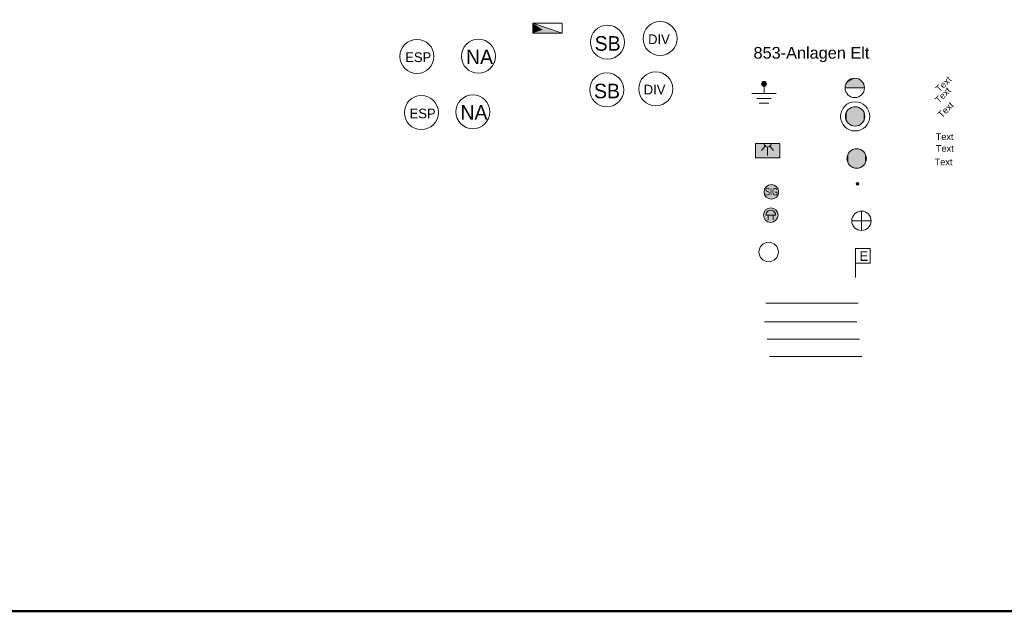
# Model space of a CAD drawing. Header units: metres. Extents: x 4523588 to 4523850, y 5693451 to 5693851.
# Tile 20 of 25: x 4523708 to 4523759, y 5693627 to 5693657. Entities that reach past the tile are written whole.
import ezdxf

# ---------------------------------------------------------------- set-up
doc = ezdxf.new("R2010")
doc.units = ezdxf.units.M
doc.header["$LTSCALE"] = 0.5
for name, color, linetype, lineweight in [('100_HILFE_LEG', 24, 'CONTINUOUS', 18), ('100_LEG_LAGE', 7, 'CONTINUOUS', 18), ('850_ES_ANL_SW_1', 7, 'CONTINUOUS', 18), ('850_ES_ANL_SYS_UNB_1', 7, 'CONTINUOUS', 18), ('850_NEUTRAL_ANL_MW_1', 7, 'CONTINUOUS', 18), ('850_NEUTRAL_ANL_SU_1', 7, 'CONTINUOUS', 18), ('850_SONST_BTEIL_SW_1', 7, 'CONTINUOUS', 18), ('850_SONST_BTEIL_SYS_UNB_1', 7, 'CONTINUOUS', 18), ('850_STB_SW_1', 7, 'CONTINUOUS', 18), ('850_STB_SYS_UNBEK_1', 7, 'CONTINUOUS', 18), ('850_WEHR_MW_1', 7, 'CONTINUOUS', 18), ('853_ANZAHL_KABEL_4', 7, 'CONTINUOUS', 18), ('853_DOPPELMAST_1', 7, 'CONTINUOUS', 18), ('853_ELEK_ANL_BEZ_4', 7, 'CONTINUOUS', 18), ('853_FLUTLICHT_1', 7, 'CONTINUOUS', 18), ('853_FREI_TXT_ELEK_ANL_4', 7, 'CONTINUOUS', 18), ('853_HOLZMAST_1', 7, 'CONTINUOUS', 18), ('853_HP_ELEK_ANL_1', 7, 'CONTINUOUS', 18), ('853_HP_ELEK_ANL_HOEH_4', 7, 'CONTINUOUS', 18), ('853_KABEL_ART_4', 7, 'CONTINUOUS', 18), ('853_KABELSCHACHT_EA_BL_2', 7, 'CONTINUOUS', 18), ('853_KABELTRASSE_EA_BL_2', 1, 'CONTINUOUS', 18), ('853_KLINGEL_1', 7, 'CONTINUOUS', 18), ('853_MITTL_VERLEGETIEFE_4', 7, 'CONTINUOUS', 18), ('853_SCHILDERPF_EA_1', 7, 'CONTINUOUS', 18), ('853_SIGNALGEBER_NS_ALLG_1', 7, 'CONTINUOUS', 18), ('853_STAHLB_MAST_1', 7, 'CONTINUOUS', 18), ('853_STAHLRO_MAST_1', 7, 'CONTINUOUS', 18), ('853_STROMMAST_EA_1', 7, 'CONTINUOUS', 18), ('853_STROMMAST_EA_ALLG_2', 1, 'CONTINUOUS', 18), ('853_TIEFEN_KREUZ_ERDER_1', 7, 'CONTINUOUS', 18), ('853_TXT_BEZ_PF_ELEKT_2', 7, 'CONTINUOUS', 9)]:
    doc.layers.add(name, color=color, linetype=linetype, lineweight=lineweight)
doc.styles.add('ARIAL', font='arial.ttf')

# ---------------------------------------------------------------- blocks, each defined once
blk = doc.blocks.new('850_ES_ANL_SYS_UNB')
at = {"layer": '850_ES_ANL_SYS_UNB_1', "color": 7}
blk.add_circle((0, 0), 0.875, dxfattribs=at)
blk.add_text('ESP', height=0.5, dxfattribs=at).set_placement((-0.603, -0.293))
blk = doc.blocks.new('850_ES_ANL_SW')
at = {"layer": '850_ES_ANL_SW_1', "color": 36}
blk.add_circle((0, 0), 0.875, dxfattribs=at)
at = {"layer": '850_ES_ANL_SW_1', "color": 7}
blk.add_text('ESP', height=0.5, dxfattribs=at).set_placement((-0.603, -0.293))
blk = doc.blocks.new('850_NEUTRAL_ANL_MW')
at = {"layer": '850_NEUTRAL_ANL_MW_1', "color": 6}
blk.add_circle((0, 0), 0.875, dxfattribs=at)
at = {"layer": '850_NEUTRAL_ANL_MW_1', "color": 7}
blk.add_text('NA', height=0.75, dxfattribs=at).set_placement((-0.64, -0.405))
blk = doc.blocks.new('850_NEUTRAL_ANL_SU')
at = {"layer": '850_NEUTRAL_ANL_SU_1', "color": 7}
blk.add_circle((0, 0), 0.875, dxfattribs=at)
blk.add_text('NA', height=0.75, dxfattribs=at).set_placement((-0.64, -0.405))
blk = doc.blocks.new('850_SONST_BTEIL_SW')
at = {"layer": '850_SONST_BTEIL_SW_1', "color": 36}
blk.add_circle((0, 0), 0.875, dxfattribs=at)
at = {"layer": '850_SONST_BTEIL_SW_1', "color": 7}
blk.add_text('DIV', height=0.5, dxfattribs=at).set_placement((-0.616, -0.288))
blk = doc.blocks.new('850_SONST_BTEIL_SYS_UNB')
at = {"layer": '850_SONST_BTEIL_SYS_UNB_1', "color": 7}
blk.add_circle((0, 0), 0.875, dxfattribs=at)
blk.add_text('DIV', height=0.5, dxfattribs=at).set_placement((-0.616, -0.288))
blk = doc.blocks.new('850_STB_SW')
at = {"layer": '850_STB_SW_1', "color": 36}
blk.add_circle((0, 0), 0.875, dxfattribs=at)
at = {"layer": '850_STB_SW_1', "color": 7}
blk.add_text('SB', height=0.75, dxfattribs=at).set_placement((-0.657, -0.437))
blk = doc.blocks.new('850_STB_SYS_UNBEK')
at = {"layer": '850_STB_SYS_UNBEK_1', "color": 7}
blk.add_circle((0, 0), 0.875, dxfattribs=at)
blk.add_text('SB', height=0.75, dxfattribs=at).set_placement((-0.657, -0.437))
blk = doc.blocks.new('853_STROMMAST_EA')
at = {"layer": '853_STROMMAST_EA_1', "color": 1, "linetype": 'Continuous'}
blk.add_circle((0, 0), 0.5, dxfattribs=at)
blk = doc.blocks.new('*U386')
at = {"layer": '853_STAHLRO_MAST_1', "color": 1, "linetype": 'Continuous'}
for points in [[(-0.5, 0), (-0.433, -0.25), (-0.433, 0.25)], [(-0.433, 0.25), (-0.25, -0.433), (-0.25, 0.433)], [(-0.25, -0.433), (-0.433, 0.25), (-0.433, -0.25)], [(-0.25, 0.433), (0, -0.5), (0, 0.5)], [(0, -0.5), (-0.25, 0.433), (-0.25, -0.433)], [(0.25, -0.433), (0, 0.5), (0, -0.5)], [(0, 0.5), (0.25, -0.433), (0.25, 0.433)], [(0.433, -0.25), (0.25, 0.433), (0.25, -0.433)], [(0.25, 0.433), (0.433, -0.25), (0.433, 0.25)], [(0.5, 0), (0.433, 0.25), (0.433, -0.25)]]:
    blk.add_solid(points, dxfattribs=at)
blk = doc.blocks.new('853_STAHLRO_MAST')
at = {"layer": '853_STAHLRO_MAST_1', "color": 1, "linetype": 'Continuous'}
blk.add_circle((0, 0), 0.5, dxfattribs=at)
blk.add_blockref('*U386', (0, 0), dxfattribs=at)
blk = doc.blocks.new('*U383')
at = {"layer": '853_STAHLB_MAST_1', "color": 1, "linetype": 'Continuous'}
for points in [[(0.25, 0.433), (-0.5, 0), (0.433, 0.25)], [(-0.5, 0), (0.25, 0.433), (-0.433, 0.25)], [(0.5, 0), (0.433, 0.25), (-0.5, 0)], [(0, 0.5), (-0.433, 0.25), (0.25, 0.433)], [(-0.433, 0.25), (0, 0.5), (-0.25, 0.433)]]:
    blk.add_solid(points, dxfattribs=at)
blk = doc.blocks.new('853_STAHLB_MAST')
at = {"layer": '853_STAHLB_MAST_1', "color": 1, "linetype": 'Continuous'}
blk.add_line((-0.5, 0), (0.5, 0), dxfattribs=at)
blk.add_circle((0, 0), 0.5, dxfattribs=at)
blk.add_blockref('*U383', (0, 0), dxfattribs=at)
blk = doc.blocks.new('853_HOLZMAST')
at = {"layer": '853_HOLZMAST_1', "color": 1}
for p, q in [((-0.5, 0), (0.5, 0)), ((-0.5, 0), (0.5, 0)), ((0, 0.5), (0, -0.5)), ((0, 0.5), (0, -0.5))]:
    blk.add_line(p, q, dxfattribs=at)
at = {"layer": '853_HOLZMAST_1', "color": 1, "linetype": 'Continuous'}
blk.add_circle((0, 0), 0.5, dxfattribs=at)
blk = doc.blocks.new('*U377')
at = {"layer": '853_DOPPELMAST_1', "color": 1, "linetype": 'Continuous'}
for points in [[(-0.5, 0), (-0.433, -0.25), (-0.433, 0.25)], [(-0.433, 0.25), (-0.25, -0.433), (-0.25, 0.433)], [(-0.25, -0.433), (-0.433, 0.25), (-0.433, -0.25)], [(-0.25, 0.433), (0, -0.5), (0, 0.5)], [(0, -0.5), (-0.25, 0.433), (-0.25, -0.433)], [(0, 0.5), (0.25, -0.433), (0.25, 0.433)], [(0.25, -0.433), (0, 0.5), (0, -0.5)], [(0.25, 0.433), (0.433, -0.25), (0.433, 0.25)], [(0.433, -0.25), (0.25, 0.433), (0.25, -0.433)], [(0.5, 0), (0.433, 0.25), (0.433, -0.25)]]:
    blk.add_solid(points, dxfattribs=at)
blk = doc.blocks.new('853_DOPPELMAST')
at = {"layer": '853_DOPPELMAST_1', "color": 1, "linetype": 'Continuous'}
for radius in [0.75, 0.5]:
    blk.add_circle((0, 0), radius, dxfattribs=at)
blk.add_blockref('*U377', (0, 0), dxfattribs=at)
blk = doc.blocks.new('850_WEHR_MW')
at = {"layer": '850_WEHR_MW_1', "color": 6}
for p, q in [((-0.75, 0.25), (0.75, -0.25)), ((0.75, 0.25), (-0.75, 0.25)), ((-0.75, 0.25), (-0.75, -0.25)), ((0.75, -0.25), (0.75, 0.25)), ((-0.75, -0.25), (0.75, -0.25))]:
    blk.add_line(p, q, dxfattribs=at)
at = {"layer": '850_WEHR_MW_1', "color": 6, "linetype": 'Continuous'}
for points in [[(-0.25, -0.083), (0.75, -0.25), (-0.75, 0.25)], [(-0.25, -0.083), (-0.75, 0.25), (-0.75, -0.25)], [(-0.25, -0.083), (-0.75, -0.25), (0.75, -0.25)]]:
    blk.add_solid(points, dxfattribs=at)
blk = doc.blocks.new('853_FLUTLICHT')
at = {"layer": '853_FLUTLICHT_1', "color": 7, "linetype": 'Continuous'}
for p, q in [((-0.625, 0), (0.625, 0)), ((-0.625, -0.75), (-0.625, 0)), ((-0.625, 0), (0, 0)), ((0, 0), (-0.188, 0)), ((0, 0), (0.188, 0)), ((0.625, 0), (0.625, -0.75)), ((-0.12, -0.144), (-0.312, -0.375)), ((0, -0.188), (0, -0.625)), ((0.12, -0.144), (0.312, -0.375)), ((0.625, -0.75), (-0.625, -0.75))]:
    blk.add_line(p, q, dxfattribs=at)
blk.add_ellipse((0, 0), major_axis=(-0.133, 0.133), ratio=1, start_param=0.785398, end_param=3.926991, dxfattribs=at)
at = {"layer": '853_FLUTLICHT_1', "color": 1, "linetype": 'Continuous'}
for points in [[(-0.625, 0), (-0.625, -0.75), (0.625, 0)], [(0.625, 0), (-0.625, -0.75), (0.625, -0.75)]]:
    blk.add_solid(points, dxfattribs=at)
blk = doc.blocks.new('853_HP_ELEK_ANL')
at = {"layer": '853_HP_ELEK_ANL_1', "color": 30, "linetype": 'Continuous'}
blk.add_ellipse((0, 0), major_axis=(-0.0442, 0.0442), ratio=1, start_param=3.926991, end_param=10.210176, dxfattribs=at)
for points in [[(-0.062, 0), (-0.058, -0.024), (-0.058, 0.024)], [(-0.058, 0.024), (-0.044, -0.044), (-0.044, 0.044)], [(-0.044, -0.044), (-0.058, 0.024), (-0.058, -0.024)], [(-0.044, 0.044), (-0.024, -0.058), (-0.024, 0.058)], [(-0.024, -0.058), (-0.044, 0.044), (-0.044, -0.044)], [(-0.024, 0.058), (0, -0.062), (0, 0.062)], [(0, -0.062), (-0.024, 0.058), (-0.024, -0.058)], [(0, 0.062), (0.024, -0.058), (0.024, 0.058)], [(0.024, -0.058), (0, 0.062), (0, -0.062)], [(0.024, 0.058), (0.044, -0.044), (0.044, 0.044)], [(0.044, -0.044), (0.024, 0.058), (0.024, -0.058)], [(0.044, 0.044), (0.058, -0.024), (0.058, 0.024)], [(0.058, -0.024), (0.044, 0.044), (0.044, -0.044)], [(0.062, 0), (0.058, 0.024), (0.058, -0.024)]]:
    blk.add_solid(points, dxfattribs=at)
blk = doc.blocks.new('853_KLINGEL')
at = {"layer": '853_KLINGEL_1', "ltscale": 0.5}
h = blk.add_hatch(color=1, dxfattribs=at)
h.dxf.hatch_style = 1
edge = h.paths.add_edge_path()
edge.add_ellipse((0, 0), major_axis=(-0.265, 0.265), ratio=1, start_angle=0, end_angle=360)
at = {"layer": '853_KLINGEL_1', "color": 7, "linetype": 'Continuous'}
for p, q in [((-0.25, 0), (-0.125, 0)), ((-0.125, 0), (-0.125, -0.25)), ((-0.125, 0), (0.125, 0)), ((0.25, 0), (0.125, 0)), ((0.125, 0), (0.125, -0.25))]:
    blk.add_line(p, q, dxfattribs=at)
for major_axis, start_param, end_param in [((-0.265, 0.265), 3.926991, 10.210176), ((0.177, 0.177), 5.497787, 8.63938)]:
    blk.add_ellipse((0, 0), major_axis=major_axis, ratio=1, start_param=start_param, end_param=end_param, dxfattribs=at)
blk = doc.blocks.new('853_SIGNALGEBER_NS_ALLG')
at = {"layer": '853_SIGNALGEBER_NS_ALLG_1', "ltscale": 0.5}
h = blk.add_hatch(color=1, dxfattribs=at)
h.dxf.hatch_style = 1
edge = h.paths.add_edge_path()
edge.add_ellipse((0.003, -0.001), major_axis=(-0.265, 0.265), ratio=1, start_angle=0, end_angle=360)
at = {"layer": '853_SIGNALGEBER_NS_ALLG_1', "color": 7, "linetype": 'Continuous'}
blk.add_ellipse((0, 0), major_axis=(-0.265, 0.265), ratio=1, start_param=3.926991, end_param=10.210176, dxfattribs=at)
at = {"layer": '853_SIGNALGEBER_NS_ALLG_1', "color": 7, "width": 0.7}
blk.add_text('SIG', height=0.375, dxfattribs=at).set_placement((-0.322, -0.182))
blk = doc.blocks.new('853_TIEFEN_KREUZ_ERDER')
at = {"layer": '853_TIEFEN_KREUZ_ERDER_1', "color": 1}
for p, q in [((0, 0), (0, -0.5)), ((0, 0), (0, -0.5)), ((-0.625, -0.5), (0.625, -0.5)), ((-0.625, -0.5), (0.625, -0.5)), ((-0.375, -0.75), (0.375, -0.75)), ((-0.375, -0.75), (0.375, -0.75)), ((-0.25, -1), (0.25, -1)), ((-0.25, -1), (0.25, -1))]:
    blk.add_line(p, q, dxfattribs=at)
at = {"layer": '853_TIEFEN_KREUZ_ERDER_1', "color": 1, "linetype": 'Continuous'}
blk.add_ellipse((0, 0), major_axis=(0.0884, 0.0884), ratio=1, start_param=5.497787, end_param=11.780972, dxfattribs=at)
for points in [[(-0.125, 0), (-0.108, -0.062), (-0.108, 0.062)], [(-0.108, 0.062), (-0.062, -0.108), (-0.062, 0.108)], [(-0.062, -0.108), (-0.108, 0.062), (-0.108, -0.062)], [(-0.062, 0.108), (0, -0.125), (0, 0.125)], [(0, -0.125), (-0.062, 0.108), (-0.062, -0.108)], [(0, 0.125), (0.062, -0.108), (0.062, 0.108)], [(0.062, -0.108), (0, 0.125), (0, -0.125)], [(0.062, 0.108), (0.108, -0.062), (0.108, 0.062)], [(0.108, -0.062), (0.062, 0.108), (0.062, -0.108)], [(0.125, 0), (0.108, 0.062), (0.108, -0.062)]]:
    blk.add_solid(points, dxfattribs=at)
blk = doc.blocks.new('853_SCHILDERPF_EA')
at = {"layer": '853_SCHILDERPF_EA_1', "color": 1}
for p, q in [((0, 0), (0, 1.5)), ((0, 1.5), (0.75, 1.5)), ((0, 0), (0, 1.5)), ((0, 1.5), (0.75, 1.5)), ((0.75, 1.5), (0.75, 0.75)), ((0.75, 1.5), (0.75, 0.75)), ((0.75, 0.75), (0, 0.75)), ((0, 0.75), (0, 0)), ((0.75, 0.75), (0, 0.75)), ((0, 0.75), (0, 0))]:
    blk.add_line(p, q, dxfattribs=at)
blk.add_text('E', height=0.5, dxfattribs=at).set_placement((0.204, 0.862))

msp = doc.modelspace()

# ---------------------------------------------------------------- linework, layer by layer
at = {"layer": '100_HILFE_LEG', "lineweight": 50, "ltscale": 0.5}
msp.add_lwpolyline([(4523616.57, 5693851.402), (4523805.232, 5693851.402), (4523805.232, 5693626.901), (4523616.57, 5693626.901)], close=True, dxfattribs=at)
at = {"layer": '853_KABELSCHACHT_EA_BL_2'}
msp.add_lwpolyline([(4523746.482, 5693642.759), (4523751.24, 5693642.759)], dxfattribs=at)
at = {"layer": '853_KABELTRASSE_EA_BL_2'}
msp.add_lwpolyline([(4523746.416, 5693641.798), (4523751.173, 5693641.798)], dxfattribs=at)
at = {"layer": '853_STROMMAST_EA_ALLG_2'}
msp.add_lwpolyline([(4523746.556, 5693640.907), (4523751.314, 5693640.907)], dxfattribs=at)
at = {"layer": '853_TXT_BEZ_PF_ELEKT_2'}
msp.add_lwpolyline([(4523746.668, 5693640.018), (4523751.425, 5693640.018)], dxfattribs=at)

# ---------------------------------------------------------------- block references
at = {"layer": '850_ES_ANL_SW_1', "ltscale": 0.5}
msp.add_blockref('850_ES_ANL_SW', (4523728.536, 5693655.461), dxfattribs=at)
at = {"layer": '850_ES_ANL_SYS_UNB_1', "ltscale": 0.5}
msp.add_blockref('850_ES_ANL_SYS_UNB', (4523728.761, 5693652.565), dxfattribs=at)
at = {"layer": '850_NEUTRAL_ANL_MW_1', "ltscale": 0.5}
msp.add_blockref('850_NEUTRAL_ANL_MW', (4523731.411, 5693652.607), dxfattribs=at)
at = {"layer": '850_NEUTRAL_ANL_SU_1', "ltscale": 0.5}
msp.add_blockref('850_NEUTRAL_ANL_SU', (4523731.697, 5693655.465), dxfattribs=at)
at = {"layer": '850_SONST_BTEIL_SW_1', "ltscale": 0.5}
msp.add_blockref('850_SONST_BTEIL_SW', (4523741.046, 5693656.378), dxfattribs=at)
at = {"layer": '850_SONST_BTEIL_SYS_UNB_1', "ltscale": 0.5}
msp.add_blockref('850_SONST_BTEIL_SYS_UNB', (4523740.822, 5693653.79), dxfattribs=at)
at = {"layer": '850_STB_SW_1', "ltscale": 0.5}
msp.add_blockref('850_STB_SW', (4523738.301, 5693653.741), dxfattribs=at)
at = {"layer": '850_STB_SYS_UNBEK_1', "ltscale": 0.5}
msp.add_blockref('850_STB_SYS_UNBEK', (4523738.335, 5693656.189), dxfattribs=at)
at = {"layer": '850_WEHR_MW_1'}
msp.add_blockref('850_WEHR_MW', (4523735.256, 5693656.913), dxfattribs=at)
at = {"layer": '853_DOPPELMAST_1', "ltscale": 0.5}
msp.add_blockref('853_DOPPELMAST', (4523751.082, 5693652.371), dxfattribs=at)
at = {"layer": '853_FLUTLICHT_1'}
msp.add_blockref('853_FLUTLICHT', (4523746.578, 5693650.984), dxfattribs=at)
at = {"layer": '853_HOLZMAST_1', "ltscale": 0.5}
msp.add_blockref('853_HOLZMAST', (4523751.408, 5693646.998), dxfattribs=at)
at = {"layer": '853_HP_ELEK_ANL_1'}
msp.add_blockref('853_HP_ELEK_ANL', (4523751.204, 5693648.901), dxfattribs=at)
at = {"layer": '853_KLINGEL_1'}
msp.add_blockref('853_KLINGEL', (4523746.741, 5693647.291), dxfattribs=at)
at = {"layer": '853_SCHILDERPF_EA_1'}
msp.add_blockref('853_SCHILDERPF_EA', (4523751.1, 5693644.073), dxfattribs=at)
at = {"layer": '853_SIGNALGEBER_NS_ALLG_1'}
msp.add_blockref('853_SIGNALGEBER_NS_ALLG', (4523746.771, 5693648.488), dxfattribs=at)
at = {"layer": '853_STAHLB_MAST_1', "ltscale": 0.5}
msp.add_blockref('853_STAHLB_MAST', (4523751.062, 5693653.838), dxfattribs=at)
at = {"layer": '853_STAHLRO_MAST_1', "ltscale": 0.5}
msp.add_blockref('853_STAHLRO_MAST', (4523751.163, 5693650.205), dxfattribs=at)
at = {"layer": '853_STROMMAST_EA_1', "ltscale": 0.5}
msp.add_blockref('853_STROMMAST_EA', (4523746.631, 5693645.391), dxfattribs=at)
at = {"layer": '853_TIEFEN_KREUZ_ERDER_1'}
msp.add_blockref('853_TIEFEN_KREUZ_ERDER', (4523746.394, 5693654.05), dxfattribs=at)

# ---------------------------------------------------------------- texts
at = {"layer": '100_LEG_LAGE', "color": 7, "style": 'ARIAL'}
msp.add_text('853-Anlagen Elt', height=0.6, dxfattribs=at).set_placement((4523745.854, 5693655.344))
at = {"layer": '853_ANZAHL_KABEL_4', "style": 'ARIAL'}
msp.add_text('Text', height=0.338, rotation=45, dxfattribs=at).set_placement((4523755.539, 5693652.265))
at = {"layer": '853_ELEK_ANL_BEZ_4', "style": 'ARIAL'}
msp.add_text('Text', height=0.338, dxfattribs=at).set_placement((4523755.226, 5693651.159))
at = {"layer": '853_FREI_TXT_ELEK_ANL_4', "style": 'ARIAL'}
msp.add_text('Text', height=0.338, dxfattribs=at).set_placement((4523755.238, 5693650.555))
at = {"layer": '853_HP_ELEK_ANL_HOEH_4', "style": 'ARIAL'}
msp.add_text('Text', height=0.338, dxfattribs=at).set_placement((4523755.171, 5693649.86))
at = {"layer": '853_KABEL_ART_4', "style": 'ARIAL'}
msp.add_text('Text', height=0.338, rotation=45, dxfattribs=at).set_placement((4523755.423, 5693653.588))
at = {"layer": '853_MITTL_VERLEGETIEFE_4', "style": 'ARIAL'}
msp.add_text('Text', height=0.338, rotation=45, dxfattribs=at).set_placement((4523755.39, 5693653.02))

doc.saveas('drawing.dxf')
